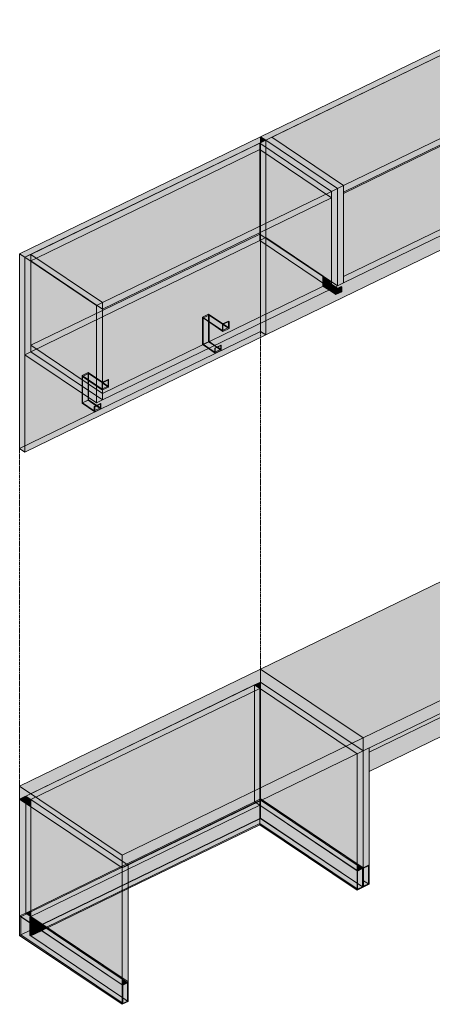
# Model space of a CAD drawing. Header units: centimetres. Extents: x 24402 to 26533, y -691 to 14968.
# Tile 4 of 5: x 25545 to 25649, y 14690 to 14939. Entities that reach past the tile are written whole.
import ezdxf

# ---------------------------------------------------------------- set-up
doc = ezdxf.new("R2010")
doc.units = ezdxf.units.CM
doc.linetypes.add('Dash 1mm', pattern=[0.2, 0.1, -0.1])
doc.layers.add('A-GENM', color=13, linetype='Continuous', lineweight=18)
doc.layers.add('A-GENM-HDLN', color=13, linetype='Dash 1mm', lineweight=18)

# ---------------------------------------------------------------- blocks, each defined once
blk = doc.blocks.new('FURN_St_Szafka - E25-S-03_Szafka 13-V3-E25-S-13')
at = {"layer": 'A-GENM'}
for points in [[(11016.21, 14908.22), (11077.16, 14937.83), (11075.86, 14938.7), (11014.91, 14909.09)], [(11035.87, 14896.77), (11093.77, 14924.9), (11075.63, 14937.09), (11017.73, 14908.96), (11032.82, 14898.82)], [(11093.77, 14924.9), (11095.3, 14925.64), (11077.16, 14937.83), (11075.63, 14937.09), (11091.57, 14926.38)], [(11035.87, 14895.13), (11093.77, 14923.26), (11093.77, 14924.9), (11035.87, 14896.77), (11035.87, 14895.29)], [(11093.77, 14900.28), (11095.3, 14901.02), (11095.3, 14925.64), (11093.77, 14924.9), (11093.77, 14901.02)], [(11093.77, 14901.92), (11093.77, 14923.26), (11075.63, 14914.45), (11075.63, 14914.11), (11091.57, 14903.4)], [(11035.87, 14873.79), (11093.77, 14901.92), (11075.63, 14914.11), (11035.87, 14894.79), (11035.87, 14884.5)], [(11034.35, 14896.03), (11035.87, 14896.77), (11017.73, 14908.96), (11016.21, 14908.22), (11033.24, 14896.77)], [(11035.87, 14872.15), (11093.77, 14900.28), (11093.77, 14901.92), (11035.87, 14873.79), (11035.87, 14872.31)], [(11034.35, 14871.41), (11035.87, 14872.15), (11035.87, 14896.77), (11034.35, 14896.03), (11034.35, 14872.15)], [(11064.4, 14885.21), (11065.92, 14885.95), (11065.79, 14886.03), (11064.27, 14885.29)], [(11064.4, 14883.98), (11064.4, 14885.21), (11064.27, 14885.29), (11064.27, 14884.23), (11062.78, 14885.22), (11062.64, 14885.16), (11064.02, 14884.23)], [(11064.27, 14884.23), (11064.27, 14885.29), (11064.87, 14885.59), (11064.31, 14885.97), (11062.81, 14885.21), (11063.86, 14884.5)], [(11064.4, 14883.98), (11065.92, 14884.72), (11065.92, 14885.95), (11064.4, 14885.21), (11064.4, 14884.23)], [(11033.79, 14869.42), (11033.79, 14870.49), (11034.4, 14870.78), (11033.83, 14871.16), (11032.31, 14870.42), (11032.82, 14870.07)], [(11033.92, 14870.4), (11035.45, 14871.14), (11035.32, 14871.23), (11033.79, 14870.49)], [(11033.92, 14869.17), (11035.45, 14869.91), (11035.45, 14871.14), (11033.92, 14870.4), (11033.92, 14869.42)], [(11033.92, 14869.17), (11033.92, 14870.4), (11033.79, 14870.49), (11033.79, 14869.42), (11032.31, 14870.42), (11032.17, 14870.35), (11033.55, 14869.42)], [(11040.82, 14757.09), (11101.77, 14786.7), (11075.86, 14804.12), (11014.91, 14774.5)], [(11040.82, 14753.81), (11101.77, 14783.42), (11101.77, 14786.7), (11040.82, 14757.09), (11040.82, 14754.13)], [(11100.25, 14753.13), (11100.25, 14782.68), (11075.63, 14770.72), (11075.63, 14769.68), (11098.76, 14754.13)], [(11100.25, 14753.13), (11101.77, 14753.88), (11101.77, 14783.42), (11100.25, 14782.68), (11100.25, 14753.88)], [(11042.35, 14753.51), (11075.63, 14769.68), (11075.63, 14770.72), (11042.35, 14754.55), (11042.35, 14753.81)], [(11042.35, 14748.58), (11075.63, 14764.75), (11075.63, 14769.68), (11042.35, 14753.51), (11042.35, 14750.1)], [(11100.25, 14748.21), (11100.25, 14753.13), (11075.63, 14769.68), (11075.63, 14764.75), (11099.15, 14748.95)], [(11040.82, 14724.26), (11042.35, 14725), (11042.35, 14754.55), (11040.82, 14753.81), (11040.82, 14725.69)], [(11101.62, 14749.04), (11101.62, 14753.64), (11100.4, 14753.04), (11100.4, 14749.86), (11101.03, 14749.44)], [(11042.19, 14720.17), (11042.19, 14724.77), (11040.98, 14724.16), (11040.98, 14720.99), (11041.61, 14720.57)]]:
    blk.add_hatch(color=256, dxfattribs=at).paths.add_polyline_path(points)
h = blk.add_hatch(color=256, dxfattribs=at)
h.paths.add_polyline_path([(11016.21, 14858.98), (11077.16, 14888.59), (11077.16, 14892.21), (11064.33, 14885.95), (11064.87, 14885.59), (11065.79, 14886.03), (11065.92, 14885.95), (11065.92, 14884.72), (11064.4, 14883.98), (11062.64, 14885.16), (11033.86, 14871.14), (11034.4, 14870.78), (11035.32, 14871.23), (11035.45, 14871.14), (11035.45, 14869.91), (11033.92, 14869.17), (11032.17, 14870.35), (11016.21, 14862.6)])
h.paths.add_polyline_path([(11035.87, 14894.79), (11075.63, 14914.11), (11075.63, 14914.45), (11035.87, 14895.13)])
h = blk.add_hatch(color=256, dxfattribs=at)
h.paths.add_polyline_path([(11100.25, 14748.21), (11101.77, 14748.95), (11101.77, 14753.88), (11100.25, 14753.13), (11100.25, 14748.38)])
h.paths.add_polyline_path([(11100.4, 14748.45), (11100.4, 14753.04), (11101.62, 14753.64), (11101.62, 14749.04), (11101.43, 14748.95)])
h = blk.add_hatch(color=256, dxfattribs=at)
h.paths.add_polyline_path([(11040.98, 14719.58), (11042.19, 14720.17), (11040.98, 14720.99), (11040.98, 14720.08)])
h.paths.add_polyline_path([(11100.4, 14748.45), (11101.62, 14749.04), (11100.4, 14749.86), (11100.4, 14748.95)])
h = blk.add_hatch(color=256, dxfattribs=at)
h.paths.add_polyline_path([(11040.82, 14719.34), (11042.35, 14720.08), (11042.35, 14725), (11040.82, 14724.26), (11040.82, 14719.43)])
h.paths.add_polyline_path([(11040.98, 14719.58), (11040.98, 14724.17), (11042.19, 14724.77), (11042.19, 14720.17)])
for p, q in [((11075.86, 14938.7), (11014.91, 14909.09)), ((11077.16, 14937.83), (11075.86, 14938.7)), ((11016.21, 14908.22), (11077.16, 14937.83)), ((11075.63, 14937.09), (11017.73, 14908.96)), ((11077.16, 14937.83), (11075.63, 14937.09)), ((11093.77, 14924.9), (11075.63, 14937.09)), ((11075.63, 14937.09), (11093.77, 14924.9)), ((11095.3, 14925.64), (11077.16, 14937.83)), ((11035.87, 14896.77), (11093.77, 14924.9)), ((11093.77, 14924.9), (11095.3, 14925.64)), ((11093.77, 14923.26), (11093.77, 14924.9)), ((11093.77, 14900.28), (11093.77, 14924.9)), ((11095.3, 14901.02), (11095.3, 14925.64)), ((11093.77, 14923.26), (11035.87, 14895.13)), ((11075.63, 14914.11), (11035.87, 14894.79)), ((11075.63, 14914.45), (11075.63, 14914.11)), ((11093.77, 14901.92), (11075.63, 14914.11)), ((11014.91, 14909.09), (11016.21, 14908.22)), ((11014.91, 14907.59), (11014.91, 14909.09)), ((11017.73, 14908.96), (11016.21, 14908.22)), ((11017.73, 14908.96), (11035.87, 14896.77)), ((11035.87, 14896.77), (11017.73, 14908.96)), ((11014.91, 14907.32), (11014.91, 14907.59)), ((11014.91, 14884.95), (11014.91, 14907.32)), ((11016.21, 14908.22), (11034.35, 14896.03)), ((11016.21, 14908.22), (11016.21, 14906.45)), ((11016.21, 14908.22), (11016.21, 14906.45)), ((11016.21, 14906.45), (11016.21, 14885.58)), ((11016.21, 14906.45), (11016.21, 14885.58)), ((11035.87, 14873.79), (11093.77, 14901.92)), ((11093.77, 14900.28), (11093.77, 14901.92)), ((11095.3, 14901.02), (11093.77, 14900.28)), ((11093.77, 14900.28), (11035.87, 14872.15)), ((11034.35, 14896.03), (11035.87, 14896.77)), ((11034.35, 14871.41), (11034.35, 14896.03)), ((11035.87, 14895.13), (11035.87, 14896.77)), ((11035.87, 14872.15), (11035.87, 14896.77)), ((11077.16, 14888.59), (11077.16, 14892.21)), ((11077.16, 14888.59), (11016.21, 14858.98)), ((11064.27, 14885.29), (11065.79, 14886.03)), ((11065.79, 14886.03), (11065.92, 14885.95)), ((11014.91, 14884.35), (11014.91, 14884.95)), ((11014.91, 14882.71), (11014.91, 14884.35)), ((11016.21, 14885.58), (11016.21, 14883.6)), ((11016.21, 14885.58), (11016.21, 14883.48)), ((11034.35, 14871.41), (11016.21, 14883.6)), ((11062.64, 14885.16), (11064.4, 14883.98)), ((11064.27, 14884.23), (11062.78, 14885.22)), ((11064.4, 14885.21), (11064.27, 14885.29)), ((11064.27, 14885.29), (11064.27, 14884.23)), ((11064.31, 14885.97), (11064.87, 14885.59)), ((11064.4, 14885.21), (11065.92, 14885.95)), ((11064.4, 14883.98), (11064.4, 14885.21)), ((11064.4, 14883.98), (11065.92, 14884.72)), ((11065.92, 14885.95), (11065.92, 14884.72)), ((11014.91, 14861.97), (11014.91, 14882.71)), ((11016.21, 14883.48), (11016.21, 14881.83)), ((11016.21, 14881.83), (11016.21, 14862.6)), ((11030.68, 14873.87), (11030.68, 14873.75)), ((11030.68, 14873.75), (11030.68, 14872.1)), ((11030.81, 14873.66), (11030.81, 14873.78)), ((11030.81, 14872.02), (11030.81, 14873.66)), ((11035.87, 14872.15), (11035.87, 14873.79)), ((11030.68, 14872.1), (11030.68, 14871.35)), ((11030.68, 14871.35), (11032.17, 14870.35)), ((11030.81, 14871.42), (11030.81, 14872.02)), ((11030.81, 14871.42), (11031.33, 14871.67)), ((11032.31, 14870.42), (11030.81, 14871.42)), ((11031.33, 14871.67), (11032.34, 14872.16)), ((11032.34, 14872.76), (11032.34, 14872.64)), ((11032.34, 14872.64), (11032.34, 14872.16)), ((11032.34, 14872.16), (11032.82, 14871.84)), ((11032.82, 14871.84), (11033.83, 14871.16)), ((11033.79, 14870.49), (11035.32, 14871.23)), ((11033.83, 14871.16), (11034.4, 14870.78)), ((11033.92, 14870.4), (11035.45, 14871.14)), ((11035.87, 14872.15), (11034.35, 14871.41)), ((11035.32, 14871.23), (11035.45, 14871.14)), ((11035.45, 14871.14), (11035.45, 14869.91)), ((11032.17, 14870.35), (11033.92, 14869.17)), ((11033.79, 14869.42), (11032.31, 14870.42)), ((11033.92, 14870.4), (11033.79, 14870.49)), ((11033.79, 14870.49), (11033.79, 14869.42)), ((11033.92, 14869.17), (11033.92, 14870.4)), ((11033.92, 14869.17), (11035.45, 14869.91)), ((11014.91, 14859.85), (11014.91, 14861.97)), ((11016.21, 14862.6), (11016.21, 14858.98)), ((11016.21, 14858.98), (11014.91, 14859.85)), ((11075.86, 14804.12), (11014.91, 14774.5)), ((11101.77, 14786.7), (11075.86, 14804.12)), ((11040.82, 14757.09), (11101.77, 14786.7)), ((11101.77, 14783.42), (11101.77, 14786.7)), ((11101.77, 14783.42), (11040.82, 14753.81)), ((11100.25, 14782.68), (11101.77, 14783.42)), ((11100.25, 14753.13), (11100.25, 14782.68)), ((11101.77, 14753.88), (11101.77, 14783.42)), ((11014.91, 14774.5), (11040.82, 14757.09)), ((11014.91, 14771.22), (11014.91, 14774.5)), ((11040.82, 14753.81), (11014.91, 14771.22)), ((11014.91, 14771.22), (11040.82, 14753.81)), ((11014.91, 14771.22), (11014.91, 14741.68)), ((11075.63, 14769.68), (11042.35, 14753.51)), ((11042.35, 14753.51), (11075.63, 14769.68)), ((11075.63, 14769.68), (11075.63, 14770.72)), ((11100.25, 14753.13), (11075.63, 14769.68)), ((11075.63, 14769.68), (11100.25, 14753.13)), ((11075.63, 14764.75), (11075.63, 14769.68)), ((11075.63, 14764.75), (11042.35, 14748.58)), ((11100.25, 14748.21), (11075.63, 14764.75)), ((11040.82, 14753.81), (11040.82, 14757.09)), ((11040.82, 14753.81), (11042.35, 14754.55)), ((11042.35, 14725), (11042.35, 14754.55)), ((11040.82, 14724.26), (11040.82, 14753.81)), ((11101.77, 14753.88), (11100.25, 14753.13)), ((11100.25, 14753.13), (11101.77, 14753.88)), ((11100.25, 14753.13), (11100.25, 14748.21)), ((11101.62, 14753.64), (11100.4, 14753.04)), ((11100.4, 14748.45), (11100.4, 14753.04)), ((11101.62, 14753.64), (11101.62, 14749.04)), ((11101.77, 14748.95), (11101.77, 14753.88)), ((11101.62, 14749.04), (11100.4, 14749.86)), ((11101.77, 14748.95), (11100.25, 14748.21)), ((11100.4, 14748.45), (11101.62, 14749.04)), ((11015.31, 14741.41), (11014.91, 14741.68)), ((11014.91, 14741.68), (11015.31, 14741.41)), ((11014.91, 14741.68), (11014.91, 14741.34)), ((11014.91, 14741.34), (11014.91, 14741.22)), ((11014.91, 14741.22), (11014.91, 14739.93)), ((11014.91, 14739.91), (11014.91, 14736.75)), ((11040.82, 14724.26), (11015.31, 14741.41)), ((11015.31, 14741.41), (11040.82, 14724.26)), ((11014.91, 14736.75), (11039.45, 14720.26)), ((11042.35, 14725), (11040.82, 14724.26)), ((11042.35, 14725), (11040.82, 14724.26)), ((11040.82, 14724.26), (11040.82, 14719.34)), ((11040.98, 14724.17), (11042.19, 14724.77)), ((11042.19, 14724.77), (11042.19, 14720.17)), ((11042.35, 14720.08), (11042.35, 14725)), ((11040.98, 14719.58), (11040.98, 14724.17)), ((11039.45, 14720.26), (11040.82, 14719.34)), ((11040.82, 14719.34), (11042.35, 14720.08)), ((11040.98, 14720.99), (11042.19, 14720.17)), ((11042.19, 14720.17), (11040.98, 14719.58))]:
    blk.add_line(p, q, dxfattribs=at)
at = {"layer": 'A-GENM-HDLN'}
for p, q in [((11075.86, 14887.96), (11075.86, 14804.12)), ((11014.91, 14859.85), (11014.91, 14858.35)), ((11014.91, 14858.35), (11014.91, 14774.5))]:
    blk.add_line(p, q, dxfattribs=at)
blk = doc.blocks.new('FURN_St_Szafka - E25-S-03_Szafka 13-V5-E25-S-13')
at = {"layer": 'A-GENM', "transparency": 33554466}
for color, points in [(254, [(10955.26, 14878.61), (11014.91, 14907.59), (11014.91, 14909.09), (10953.96, 14879.48), (10954.16, 14879.35)]), (254, [(11014.91, 14907.59), (11016.21, 14908.22), (11014.91, 14909.09), (11014.91, 14908.22)]), (254, [(11016.21, 14858.98), (11016.21, 14908.22), (11014.91, 14907.59), (11014.91, 14859.85)]), (254, [(11032.82, 14895.29), (11034.35, 14896.03), (11016.21, 14908.22), (11016.21, 14906.45), (11032.37, 14895.59)]), (254, [(11032.82, 14871.84), (11032.82, 14895.29), (11016.21, 14906.45), (11016.21, 14881.83), (11030.68, 14872.1), (11030.68, 14873.87), (11032.34, 14872.76), (11032.36, 14872.15), (11032.42, 14872.11)]), (254, [(11033.83, 14871.16), (11034.35, 14871.41), (11034.35, 14896.03), (11032.82, 14895.29), (11032.82, 14871.84), (11033.79, 14871.19)]), (254, [(11016.21, 14864.24), (11030.75, 14871.3), (11030.68, 14871.35), (11030.68, 14872.1), (11016.21, 14881.83), (11016.21, 14865.52)]), (254, [(10955.26, 14829.37), (10955.26, 14878.61), (10953.96, 14879.48), (10953.96, 14830.24)]), (254, [(11032.34, 14872.64), (11032.34, 14872.76), (11030.68, 14873.87), (11030.68, 14873.75), (11030.81, 14873.66)]), (254, [(11032.82, 14870.67), (11032.82, 14871.84), (11032.34, 14872.16), (11032.34, 14872.64), (11030.68, 14873.75), (11030.68, 14872.1), (11031.72, 14871.41)]), (254, [(11016.21, 14862.6), (11032.17, 14870.35), (11030.75, 14871.3), (11016.21, 14864.24)]), (254, [(11030.75, 14871.3), (11031.4, 14871.62), (11030.68, 14872.1), (11030.68, 14871.35)]), (254, [(11032.17, 14870.35), (11032.82, 14870.67), (11031.4, 14871.62), (11030.75, 14871.3), (11031.69, 14870.67)]), (254, [(11032.82, 14870.67), (11033.83, 14871.16), (11032.82, 14871.84), (11032.82, 14871.41)]), (254, [(10956.8, 14742.99), (11014.91, 14771.22), (11014.91, 14774.5), (10953.96, 14744.89), (10956.78, 14743)]), (254, [(11037.99, 14755.71), (11040.82, 14757.09), (11014.91, 14774.5), (11014.91, 14771.22), (11035.94, 14757.09)]), (254, [(10956.78, 14741.48), (11013.39, 14768.98), (11013.39, 14770.48), (10955.49, 14742.35), (10956.59, 14741.61)]), (254, [(11014.91, 14769.46), (11014.91, 14771.22), (11013.39, 14770.48), (11014.69, 14769.61)]), (254, [(11013.39, 14740.94), (11014.69, 14741.57), (11014.69, 14769.61), (11013.39, 14770.48), (11013.39, 14741.35)]), (254, [(11014.69, 14741.57), (11014.91, 14741.68), (11014.91, 14769.46), (11014.69, 14769.61), (11014.69, 14741.68)]), (254, [(11039.3, 14753.07), (11040.82, 14753.81), (11014.91, 14771.22), (11014.91, 14769.46), (11038.2, 14753.81)]), (254, [(11039.3, 14725.29), (11039.3, 14753.07), (11014.91, 14769.46), (11014.91, 14741.68), (11036.76, 14726.99)]), (254, [(11040.82, 14753.81), (11040.82, 14757.09), (11037.99, 14755.71), (11040.34, 14754.13)]), (254, [(11040.82, 14724.26), (11040.82, 14753.81), (11039.3, 14753.07), (11039.3, 14725.29), (11040.67, 14724.37)]), (254, [(10953.96, 14741.61), (10956.78, 14743), (10953.96, 14744.89), (10953.96, 14741.68)]), (254, [(10955.49, 14740.59), (10955.49, 14742.35), (10953.96, 14741.61), (10954.35, 14741.35)]), (254, [(10956.78, 14739.72), (10956.78, 14741.48), (10955.49, 14742.35), (10955.49, 14740.59), (10956.5, 14739.9)]), (8, [(11015.02, 14741.27), (11015.31, 14741.41), (11014.91, 14741.68), (11014.91, 14741.34)]), (254, [(10955.49, 14712.81), (10956.78, 14713.44), (10956.78, 14739.72), (10955.49, 14740.59), (10955.49, 14724.2)]), (254, [(10979.48, 14724.46), (10981, 14725.2), (10956.78, 14741.48), (10956.78, 14739.72), (10978.77, 14724.94)]), (8, [(10981.4, 14724.94), (11013.79, 14740.67), (11013.66, 14740.76), (10981.27, 14725.02)]), (8, [(10981.4, 14723.89), (11014.69, 14740.07), (11013.79, 14740.67), (10981.4, 14724.94), (10981.4, 14724.2)]), (8, [(11014.84, 14741.19), (11014.89, 14741.21), (11014.87, 14741.34)]), (8, [(11014.89, 14741.21), (11014.91, 14741.22), (11014.89, 14741.35)]), (8, [(11014.91, 14741.22), (11015.02, 14741.27), (11014.91, 14741.34)]), (8, [(11039.3, 14723.52), (11039.3, 14724.95), (11015.02, 14741.27), (11014.91, 14741.22), (11014.91, 14739.91), (11038.3, 14724.2)]), (8, [(11040.67, 14719.44), (11040.67, 14724.03), (11040.53, 14724.12), (11039.3, 14723.52), (11014.91, 14739.91), (11014.91, 14736.75), (11040.09, 14719.83)]), (8, [(11039.3, 14724.95), (11039.3, 14725.29), (11015.31, 14741.41), (11015.02, 14741.27), (11036.76, 14726.65)]), (8, [(11039.45, 14720.25), (11039.45, 14720.26), (11014.91, 14736.76), (11014.91, 14736.74), (11039.35, 14720.32)]), (8, [(10981.4, 14718.97), (11014.69, 14735.14), (11014.69, 14735.46), (10981.4, 14719.29)]), (8, [(11039.3, 14718.6), (11039.3, 14718.94), (11014.69, 14735.46), (11014.71, 14735.13), (11039.05, 14718.77)]), (8, [(10979.75, 14724.28), (10979.87, 14724.34), (10979.87, 14724.65), (10979.48, 14724.46)]), (8, [(10979.87, 14724.2), (10979.87, 14724.34), (10979.75, 14724.28)]), (8, [(11040.53, 14724.12), (11040.82, 14724.26), (11039.3, 14725.29), (11039.3, 14724.95), (11040.42, 14724.2)]), (8, [(11039.3, 14723.52), (11040.53, 14724.12), (11039.3, 14724.95), (11039.3, 14724.2)]), (8, [(11040.82, 14719.34), (11040.82, 14719.5), (11040.82, 14724.26), (11040.56, 14724.1), (11040.67, 14724.03), (11040.69, 14719.43)]), (8, [(10960.76, 14709.26), (10981.4, 14719.29), (10981.4, 14720.49), (10959.73, 14709.96), (10960.69, 14709.31)]), (8, [(10961.04, 14709.08), (10981.4, 14718.97), (10981.4, 14719.29), (10960.76, 14709.26)]), (8, [(11039.3, 14718.6), (11040.82, 14719.34), (11040.67, 14719.43), (11039.45, 14718.84), (11039.3, 14718.94), (11039.3, 14718.77)]), (8, [(11040.67, 14719.43), (11040.67, 14719.44), (11040.45, 14719.58)]), (254, [(10981.4, 14695.39), (10981.4, 14718.97), (10979.87, 14718.23), (10979.87, 14696.42), (10981.24, 14695.5)]), (8, [(10979.87, 14689.73), (10979.87, 14690.07), (10954.25, 14707.29), (10954.25, 14711.88), (10953.96, 14712.07), (10953.96, 14707.14), (10979.73, 14689.82)]), (8, [(10955.76, 14712.62), (10956.78, 14713.12), (10956.78, 14713.44), (10955.49, 14712.81)]), (8, [(10956.78, 14711.94), (10956.78, 14713.12), (10955.76, 14712.62), (10956.59, 14712.07)]), (8, [(10956.78, 14710.17), (10956.78, 14711.6), (10956.5, 14711.79), (10956.5, 14710.36)]), (8, [(10959.43, 14709.81), (10959.73, 14709.96), (10956.78, 14711.94), (10956.78, 14711.6)]), (8, [(10956.5, 14708.39), (10956.78, 14708.53), (10956.78, 14710.17), (10956.5, 14710.36)]), (8, [(10958.2, 14709.22), (10959.43, 14709.81), (10956.78, 14711.6), (10956.78, 14710.17)]), (8, [(10956.78, 14708.53), (10958.2, 14709.22), (10956.78, 14710.17)]), (8, [(10959.24, 14708.52), (10960.47, 14709.12), (10959.43, 14709.81), (10958.2, 14709.22), (10959.19, 14708.55)]), (8, [(10960.47, 14709.12), (10960.76, 14709.26), (10959.73, 14709.96), (10959.43, 14709.81), (10960.4, 14709.16)]), (8, [(10956.5, 14707.19), (10956.78, 14707.33), (10956.78, 14708.53), (10956.5, 14708.39), (10956.5, 14707.29)]), (8, [(10980.03, 14691.38), (10980.03, 14694.56), (10981.24, 14695.15), (10981.1, 14695.25), (10979.87, 14694.65), (10959.51, 14708.34), (10956.78, 14707.01), (10956.78, 14707.33), (10956.5, 14707.19), (10979.93, 14691.44)]), (8, [(10956.78, 14707.33), (10959.24, 14708.52), (10958.2, 14709.22), (10956.78, 14708.53), (10956.78, 14707.33)]), (8, [(10956.78, 14707.01), (10959.51, 14708.34), (10959.24, 14708.52), (10956.78, 14707.33), (10956.78, 14707.18)]), (8, [(10959.51, 14708.34), (10960.74, 14708.94), (10960.47, 14709.12), (10959.24, 14708.52)]), (8, [(10979.87, 14694.65), (10979.87, 14696.08), (10960.74, 14708.94), (10959.51, 14708.34), (10979.13, 14695.15)]), (8, [(10960.74, 14708.94), (10961.04, 14709.08), (10960.76, 14709.26), (10960.47, 14709.12)]), (8, [(10979.87, 14694.65), (10981.1, 14695.25), (10979.87, 14696.08), (10979.87, 14695.15)]), (8, [(10979.87, 14689.73), (10981.4, 14690.47), (10981.4, 14695.39), (10981.1, 14695.25), (10981.24, 14695.15), (10981.24, 14690.56), (10980.03, 14689.97), (10979.87, 14690.07), (10979.87, 14689.89)]), (8, [(10981.24, 14690.56), (10981.24, 14695.15), (10980.03, 14694.55), (10980.03, 14691.38), (10980.66, 14690.95)])]:
    blk.add_hatch(color=color, dxfattribs=at).paths.add_polyline_path(points)
h = blk.add_hatch(color=254, dxfattribs=at)
h.paths.add_polyline_path([(10974.92, 14842.54), (11001.69, 14855.54), (11000.21, 14856.54), (11000.21, 14863.52), (11001.73, 14864.26), (11005.39, 14861.82), (11006.79, 14862.5), (11006.92, 14862.42), (11006.92, 14860.61), (11005.39, 14859.87), (11001.86, 14862.24), (11001.86, 14857.36), (11003.36, 14856.35), (11014.91, 14861.97), (11014.91, 14882.71), (11014.69, 14882.86), (11014.69, 14884.5), (10974.92, 14865.18), (10974.92, 14847.02), (10976.31, 14847.7), (10976.44, 14847.61), (10976.44, 14845.8), (10974.92, 14845.06), (10974.92, 14844.18)])
h.paths.add_polyline_path([(10973.4, 14841.8), (10974.92, 14842.54), (10971.39, 14844.91), (10971.39, 14843.15), (10973.37, 14841.81)])
h.paths.add_polyline_path([(10974.92, 14865.52), (11014.69, 14884.84), (11014.69, 14907.48), (10956.78, 14879.35), (10974.92, 14867.16), (10974.92, 14866.42)])
h.paths.add_polyline_path([(10969.74, 14844.26), (10969.74, 14846.02), (10956.78, 14854.73), (10956.78, 14856.37), (10974.92, 14865.18), (10974.92, 14865.52), (10956.78, 14877.71), (10956.78, 14879.35), (10955.26, 14878.61), (10955.26, 14853.99), (10968.16, 14845.31)])
h.paths.add_polyline_path([(11014.91, 14884.35), (11014.91, 14884.95), (11014.69, 14884.84), (11014.69, 14884.5)])
h.paths.add_polyline_path([(11014.91, 14907.32), (11014.91, 14907.59), (11014.69, 14907.48)])
h = blk.add_hatch(color=254, dxfattribs=at)
h.paths.add_polyline_path([(10974.92, 14842.54), (10974.92, 14845.06), (10971.39, 14847.44), (10971.39, 14844.91), (10974.37, 14842.91)])
h.paths.add_polyline_path([(10969.74, 14846.02), (10969.74, 14848.71), (10971.26, 14849.45), (10974.92, 14847.02), (10974.92, 14865.18), (10956.78, 14856.37), (10956.78, 14854.73), (10965.74, 14848.71)])
h.paths.add_polyline_path([(10974.92, 14865.52), (10974.92, 14867.16), (10956.78, 14879.35), (10956.78, 14877.71), (10973.58, 14866.42)])
h.paths.add_polyline_path([(11014.91, 14882.71), (11014.91, 14884.35), (11014.69, 14884.5), (11014.69, 14882.86)])
h.paths.add_polyline_path([(11014.69, 14884.84), (11014.91, 14884.95), (11014.91, 14907.32), (11014.69, 14907.48), (11014.69, 14886.48)])
h = blk.add_hatch(color=254, dxfattribs=at)
h.paths.add_polyline_path([(10955.26, 14829.37), (11016.21, 14858.98), (11014.91, 14859.85), (11014.91, 14861.97), (11003.39, 14856.34), (11003.92, 14855.97), (11004.84, 14856.42), (11004.97, 14856.34), (11004.97, 14855.1), (11003.45, 14854.36), (11001.69, 14855.54), (10973.37, 14841.81), (10971.39, 14843.15), (10971.41, 14842.54), (10973.45, 14841.17), (10974.37, 14841.62), (10974.5, 14841.53), (10974.5, 14840.3), (10972.97, 14839.56), (10969.74, 14841.74), (10969.74, 14844.26), (10955.26, 14853.99), (10955.26, 14841.8)])
h.paths.add_polyline_path([(10974.92, 14865.18), (11014.69, 14884.5), (11014.69, 14884.84), (10974.92, 14865.52)])
h = blk.add_hatch(color=254, dxfattribs=at)
h.paths.add_polyline_path([(10971.39, 14843.15), (10971.39, 14844.91), (10969.74, 14846.02), (10969.74, 14844.26), (10969.86, 14844.17)])
h.paths.add_polyline_path([(10974.92, 14845.07), (10976.44, 14845.8), (10976.44, 14847.61), (10976.31, 14847.7), (10974.92, 14846.99), (10976.31, 14846.06), (10974.92, 14845.38), (10974.92, 14845.31)])
h.paths.add_polyline_path([(11001.69, 14855.54), (11003.33, 14856.37), (11001.86, 14857.36), (11001.86, 14862.24), (11005.39, 14859.87), (11006.92, 14860.61), (11006.92, 14862.42), (11006.79, 14862.5), (11005.37, 14861.81), (11001.73, 14864.26), (11000.21, 14863.52), (11000.21, 14856.54), (11000.47, 14856.37)])
h.paths.add_polyline_path([(11005.26, 14860.12), (11005.26, 14861.76), (11005.39, 14861.8), (11006.79, 14860.86), (11005.39, 14860.18)])
h.paths.add_polyline_path([(11001.86, 14862.24), (11000.34, 14863.27), (11001.86, 14864.01), (11001.86, 14862.29)])
h = blk.add_hatch(color=254, dxfattribs=at)
h.paths.add_polyline_path([(10974.92, 14845.38), (10976.31, 14846.06), (10974.92, 14846.99), (10974.92, 14846.87)])
h.paths.add_polyline_path([(11005.26, 14860.12), (11006.79, 14860.86), (11005.37, 14861.81), (11005.26, 14861.76), (11005.26, 14861.61)])
h.paths.add_polyline_path([(11001.86, 14862.24), (11001.86, 14864.01), (11000.34, 14863.27)])
h = blk.add_hatch(color=254, dxfattribs=at)
h.paths.add_polyline_path([(10972.97, 14839.56), (10974.5, 14840.3), (10974.5, 14841.53), (10974.37, 14841.62), (10973.45, 14841.17), (10971.39, 14842.55), (10971.39, 14843.15), (10969.74, 14844.26), (10969.74, 14841.74), (10972.84, 14839.65)])
h.paths.add_polyline_path([(10972.84, 14839.81), (10972.84, 14840.88), (10973.45, 14841.17), (10974.37, 14840.55), (10972.97, 14839.87)])
h.paths.add_polyline_path([(11003.45, 14854.36), (11004.97, 14855.1), (11004.97, 14856.34), (11004.84, 14856.42), (11003.92, 14855.97), (11003.36, 14856.35), (11001.69, 14855.54), (11003.32, 14854.45)])
h.paths.add_polyline_path([(11003.32, 14854.62), (11003.32, 14855.68), (11003.92, 14855.97), (11004.84, 14855.36), (11003.45, 14854.68)])
h = blk.add_hatch(color=254, dxfattribs=at)
h.paths.add_polyline_path([(10972.84, 14839.81), (10974.37, 14840.55), (10973.45, 14841.17), (10972.84, 14840.88), (10972.84, 14840.73)])
h.paths.add_polyline_path([(11003.32, 14854.62), (11004.84, 14855.36), (11003.92, 14855.97), (11003.32, 14855.68), (11003.32, 14855.53)])
h = blk.add_hatch(color=254, dxfattribs=at)
h.paths.add_polyline_path([(10971.39, 14844.91), (10971.39, 14847.44), (10974.92, 14845.07), (10974.92, 14845.38), (10974.79, 14845.31), (10974.79, 14846.96), (10974.89, 14847.01), (10971.26, 14849.45), (10969.74, 14848.71), (10969.74, 14846.02), (10971.16, 14845.06)])
h.paths.add_polyline_path([(10971.39, 14847.44), (10969.86, 14848.46), (10971.39, 14849.2), (10971.39, 14847.49)])
h = blk.add_hatch(color=254, dxfattribs=at)
h.paths.add_polyline_path([(10974.79, 14845.31), (10974.92, 14845.38), (10974.89, 14847.01), (10974.79, 14846.96), (10974.79, 14846.81)])
h.paths.add_polyline_path([(10971.39, 14847.44), (10971.39, 14849.2), (10969.86, 14848.46)])
h = blk.add_hatch(color=254, dxfattribs=at)
h.paths.add_polyline_path([(10956.78, 14713.44), (10979.48, 14724.46), (10956.78, 14739.72), (10956.78, 14724.2)])
h.paths.add_polyline_path([(10981, 14725.2), (11013.39, 14740.94), (11013.39, 14768.98), (10956.78, 14741.48), (10979.87, 14725.96)])
h = blk.add_hatch(color=8, dxfattribs=at)
h.paths.add_polyline_path([(10956.78, 14713.12), (10979.75, 14724.28), (10979.48, 14724.46), (10956.78, 14713.44)])
h.paths.add_polyline_path([(11014.69, 14741.25), (11014.87, 14741.35), (11014.89, 14741.67), (11014.69, 14741.56), (11014.69, 14741.35)])
h = blk.add_hatch(color=254, dxfattribs=at)
h.paths.add_polyline_path([(10979.87, 14696.42), (10979.87, 14718.23), (10961.04, 14709.08), (10964.39, 14706.82)])
h.paths.add_polyline_path([(10953.96, 14712.07), (10955.49, 14712.81), (10955.49, 14740.59), (10953.96, 14741.61), (10953.96, 14724.2)])
h = blk.add_hatch(color=8, dxfattribs=at)
h.paths.add_polyline_path([(10956.5, 14710.36), (10956.5, 14711.79), (10956.78, 14711.6), (10956.78, 14711.94), (10954.55, 14712.04), (10954.25, 14711.88), (10955.29, 14711.17)])
h.paths.add_polyline_path([(11014.89, 14739.93), (11014.89, 14741.21), (11014.84, 14741.19), (11014.69, 14740.07)])
h = blk.add_hatch(color=8, dxfattribs=at)
h.paths.add_polyline_path([(10954.25, 14707.29), (10956.5, 14708.39), (10956.5, 14710.36), (10954.25, 14711.88), (10954.25, 14710.64)])
h.paths.add_polyline_path([(10981.4, 14720.49), (11014.89, 14736.76), (11014.89, 14739.93), (11014.69, 14740.07), (10981.4, 14723.89), (10981.4, 14723.17)])
h = blk.add_hatch(color=8, dxfattribs=at)
h.paths.add_polyline_path([(10959.73, 14709.96), (10981.4, 14720.49), (10981.4, 14723.89), (10956.78, 14711.94), (10957.01, 14711.79)])
h.paths.add_polyline_path([(10956.78, 14711.94), (10955.76, 14712.62), (10954.55, 14712.04), (10956.5, 14711.95)])
h.paths.add_polyline_path([(11014.69, 14740.07), (11014.84, 14741.19), (11014.69, 14741.11)])
h = blk.add_hatch(color=8, dxfattribs=at)
h.paths.add_polyline_path([(10956.78, 14711.94), (10981.4, 14723.89), (10981.4, 14724.94), (10979.87, 14724.2), (10979.75, 14724.28), (10956.78, 14713.12), (10956.78, 14712.07)])
h.paths.add_polyline_path([(11014.69, 14740.07), (11014.69, 14741.11), (11013.79, 14740.67)])
h.paths.add_polyline_path([(11014.69, 14741.11), (11014.84, 14741.19), (11014.87, 14741.34), (11014.69, 14741.25)])
h = blk.add_hatch(color=8, dxfattribs=at)
h.paths.add_polyline_path([(10979.87, 14724.34), (10981.27, 14725.02), (10981, 14725.2), (10979.87, 14724.65)])
h.paths.add_polyline_path([(11013.66, 14740.76), (11014.69, 14741.25), (11014.69, 14741.57), (11013.39, 14740.94), (11013.42, 14740.92)])
h = blk.add_hatch(color=8, dxfattribs=at)
h.paths.add_polyline_path([(10979.87, 14724.2), (10981.4, 14724.94), (10981.27, 14725.02), (10979.87, 14724.34)])
h.paths.add_polyline_path([(11013.79, 14740.67), (11014.69, 14741.11), (11014.69, 14741.25), (11013.66, 14740.76)])
h = blk.add_hatch(color=8, dxfattribs=at)
h.paths.add_polyline_path([(10981.27, 14725.02), (11013.66, 14740.76), (11013.39, 14740.94), (10981, 14725.2)])
h.paths.add_polyline_path([(11014.91, 14741.34), (11014.89, 14741.52), (11014.89, 14741.35)])
h = blk.add_hatch(color=8, dxfattribs=at)
h.paths.add_polyline_path([(10980.03, 14689.97), (10980.03, 14691.38), (10956.5, 14707.19), (10956.5, 14708.39), (10954.25, 14707.29), (10979.88, 14690.06)])
h.paths.add_polyline_path([(11039.45, 14718.84), (11039.45, 14720.25), (11014.89, 14736.76), (10981.4, 14720.49), (10981.4, 14719.29), (11014.71, 14735.47), (11039.31, 14718.93)])
h = blk.add_hatch(color=8, dxfattribs=at)
h.paths.add_polyline_path([(10980.03, 14689.97), (10981.24, 14690.56), (10980.03, 14691.38), (10980.03, 14690.47)])
h.paths.add_polyline_path([(11039.45, 14718.84), (11040.67, 14719.43), (11039.45, 14720.25), (11039.45, 14719.34)])
h = blk.add_hatch(color=8, dxfattribs=at)
h.paths.add_polyline_path([(10981.1, 14695.25), (10981.4, 14695.39), (10979.87, 14696.42), (10979.87, 14696.08), (10980.89, 14695.39)])
h.paths.add_polyline_path([(10954.55, 14712.04), (10955.76, 14712.62), (10955.49, 14712.81), (10953.96, 14712.07), (10954.25, 14712.05)])
h = blk.add_hatch(color=8, dxfattribs=at)
h.paths.add_polyline_path([(10979.87, 14696.08), (10979.87, 14696.42), (10961.04, 14709.08), (10960.74, 14708.94), (10963.84, 14706.85)])
h.paths.add_polyline_path([(10954.25, 14711.88), (10954.25, 14711.89), (10954.55, 14712.04), (10953.96, 14712.07), (10954.16, 14711.94)])
at = {"layer": 'A-GENM', "color": 9}
for p, q in [((11014.91, 14909.09), (10953.96, 14879.48)), ((11016.21, 14908.22), (11014.91, 14909.09)), ((11014.91, 14907.59), (11014.91, 14909.09)), ((10955.26, 14878.61), (11016.21, 14908.22)), ((11014.69, 14907.48), (10956.78, 14879.35)), ((11016.21, 14908.22), (11014.69, 14907.48)), ((11032.82, 14895.29), (11014.69, 14907.48)), ((11014.69, 14907.48), (11014.69, 14905.84)), ((11014.69, 14907.48), (11032.82, 14895.29)), ((11014.69, 14907.48), (11014.69, 14884.84)), ((11034.35, 14896.03), (11016.21, 14908.22)), ((11016.21, 14906.45), (11016.21, 14908.22)), ((11016.21, 14906.45), (11016.21, 14908.22)), ((10958.2, 14878.39), (11014.69, 14905.84)), ((11014.69, 14905.84), (11032.82, 14893.65)), ((11032.82, 14895.29), (11034.35, 14896.03)), ((11034.35, 14871.41), (11034.35, 14896.03)), ((10974.92, 14867.16), (11032.82, 14895.29)), ((11032.82, 14893.65), (10974.92, 14865.52)), ((11032.82, 14893.65), (11032.82, 14895.29)), ((11032.82, 14870.67), (11032.82, 14895.29)), ((11014.69, 14884.5), (10974.92, 14865.18)), ((11014.69, 14884.84), (11014.69, 14884.5)), ((11032.82, 14872.31), (11014.69, 14884.5)), ((11014.69, 14884.5), (11014.69, 14882.86)), ((11014.69, 14884.5), (11014.69, 14882.86)), ((11016.1, 14883.55), (11016.21, 14883.6)), ((11016.21, 14883.6), (11016.21, 14885.58)), ((11016.21, 14883.48), (11016.21, 14885.58)), ((11016.21, 14883.6), (11034.35, 14871.41)), ((10974.92, 14863.54), (11014.69, 14882.86)), ((11014.69, 14882.86), (11032.82, 14870.67)), ((11032.82, 14870.67), (11014.69, 14882.86)), ((11016.21, 14862.6), (11016.21, 14881.83)), ((10953.96, 14879.48), (10955.26, 14878.61)), ((10953.96, 14830.24), (10953.96, 14879.48)), ((10956.78, 14879.35), (10955.26, 14878.61)), ((10955.26, 14878.61), (10973.4, 14866.42)), ((10955.26, 14878.61), (10955.26, 14853.99)), ((10955.26, 14878.61), (10955.26, 14829.37)), ((10956.78, 14879.35), (10974.92, 14867.16)), ((10956.78, 14877.71), (10956.78, 14879.35)), ((10974.92, 14867.16), (10956.78, 14879.35)), ((10956.78, 14854.73), (10956.78, 14879.35)), ((10974.92, 14865.52), (10956.78, 14877.71)), ((10974.92, 14844.18), (11032.82, 14872.31)), ((11032.82, 14870.67), (11032.82, 14872.31)), ((11034.35, 14871.41), (11032.82, 14870.67)), ((11032.82, 14870.67), (10974.92, 14842.54)), ((10973.4, 14866.42), (10974.92, 14867.16)), ((10973.4, 14841.8), (10973.4, 14866.42)), ((10974.92, 14865.52), (10974.92, 14867.16)), ((10974.92, 14842.54), (10974.92, 14867.16)), ((10974.92, 14865.18), (10956.78, 14856.37)), ((11001.73, 14864.26), (11000.21, 14863.52)), ((11000.34, 14863.27), (11001.86, 14864.01)), ((11001.73, 14864.26), (11005.37, 14861.81)), ((11001.73, 14863.94), (11001.73, 14864.26)), ((11001.73, 14862.33), (11001.73, 14863.94)), ((11005.26, 14861.72), (11001.86, 14864.01)), ((11001.86, 14864.01), (11001.86, 14862.24)), ((11000.21, 14863.52), (11000.21, 14856.54)), ((11005.26, 14860.12), (11000.21, 14863.52)), ((11000.34, 14856.62), (11000.34, 14863.27)), ((11000.34, 14863.27), (11005.39, 14859.87)), ((11001.73, 14857.3), (11001.73, 14862.33)), ((11001.86, 14862.24), (11001.86, 14857.36)), ((11005.26, 14861.76), (11006.79, 14862.5)), ((11005.39, 14861.67), (11005.26, 14861.76)), ((11005.26, 14861.76), (11005.26, 14860.12)), ((11005.39, 14861.64), (11005.26, 14861.72)), ((11005.37, 14861.81), (11006.79, 14860.86)), ((11005.39, 14861.67), (11006.92, 14862.42)), ((11005.39, 14859.87), (11005.39, 14861.67)), ((11006.64, 14860.79), (11005.39, 14861.63)), ((11006.79, 14860.86), (11006.79, 14862.5)), ((11006.79, 14862.5), (11006.92, 14862.42)), ((11006.92, 14862.42), (11006.92, 14860.61)), ((11014.91, 14859.85), (11014.91, 14861.97)), ((11016.21, 14858.98), (11016.21, 14862.6)), ((10953.96, 14830.24), (11014.91, 14859.85)), ((11016.21, 14858.98), (10955.26, 14829.37)), ((11005.26, 14860.12), (11006.79, 14860.86)), ((11005.39, 14859.87), (11006.92, 14860.61)), ((11006.92, 14860.61), (11006.64, 14860.79)), ((11014.91, 14859.85), (11016.21, 14858.98)), ((10956.78, 14856.37), (10974.92, 14844.18)), ((10956.78, 14854.73), (10956.78, 14856.37)), ((11000.21, 14856.54), (11000.35, 14856.61)), ((11000.21, 14856.54), (11001.69, 14855.54)), ((11000.34, 14856.62), (11001.86, 14857.36)), ((11001.83, 14855.61), (11000.34, 14856.62)), ((11000.35, 14856.61), (11001.73, 14857.28)), ((11003.22, 14856.28), (11001.73, 14857.28)), ((11001.86, 14857.36), (11003.36, 14856.35)), ((11003.78, 14855.91), (11003.22, 14856.28)), ((11003.32, 14855.68), (11004.84, 14856.42)), ((11003.36, 14856.35), (11003.92, 14855.97)), ((11003.45, 14855.6), (11004.97, 14856.34)), ((11004.84, 14855.36), (11004.84, 14856.42)), ((11004.84, 14856.42), (11004.97, 14856.34)), ((11004.97, 14856.34), (11004.97, 14855.1)), ((10955.26, 14853.99), (10956.78, 14854.73)), ((10973.4, 14841.8), (10955.26, 14853.99)), ((10974.92, 14842.54), (10956.78, 14854.73)), ((10956.78, 14854.73), (10974.92, 14842.54)), ((11001.69, 14855.54), (11003.45, 14854.36)), ((11003.32, 14854.62), (11001.83, 14855.61)), ((11003.45, 14855.6), (11003.32, 14855.68)), ((11003.32, 14855.68), (11003.32, 14854.62)), ((11003.32, 14854.62), (11004.84, 14855.36)), ((11003.45, 14854.36), (11003.45, 14855.6)), ((11003.45, 14854.36), (11004.97, 14855.1)), ((11004.7, 14855.29), (11003.78, 14855.91)), ((11003.92, 14855.97), (11004.84, 14855.36)), ((11004.97, 14855.1), (11004.7, 14855.29)), ((10969.86, 14848.46), (10971.39, 14849.2)), ((10971.26, 14849.14), (10971.26, 14849.45)), ((10971.26, 14847.52), (10971.26, 14849.14)), ((10974.79, 14846.92), (10971.39, 14849.2)), ((10971.39, 14849.2), (10971.39, 14847.44)), ((10971.26, 14845), (10971.26, 14847.52)), ((10974.91, 14846.83), (10974.79, 14846.92)), ((10974.92, 14847.02), (10976.31, 14847.7)), ((10974.92, 14846.87), (10976.44, 14847.61)), ((10974.92, 14846.99), (10976.31, 14846.06)), ((10976.17, 14845.99), (10974.92, 14846.83)), ((10976.31, 14846.06), (10976.31, 14847.7)), ((10976.31, 14847.7), (10976.44, 14847.61)), ((10976.44, 14847.61), (10976.44, 14845.8)), ((10969.74, 14846.02), (10969.74, 14844.26)), ((10969.74, 14844.26), (10969.74, 14841.74)), ((10969.86, 14844.17), (10969.86, 14845.94)), ((10969.86, 14841.81), (10969.86, 14844.17)), ((10971.26, 14843.23), (10971.26, 14845)), ((10971.39, 14844.91), (10971.39, 14843.15)), ((10974.79, 14845.31), (10974.92, 14845.38)), ((10974.92, 14845.38), (10976.31, 14846.06)), ((10974.92, 14845.07), (10976.44, 14845.8)), ((10974.92, 14842.54), (10974.92, 14844.18)), ((10976.44, 14845.8), (10976.17, 14845.99)), ((10969.74, 14841.74), (10969.88, 14841.8)), ((10969.74, 14841.74), (10972.97, 14839.56)), ((10969.86, 14841.81), (10971.39, 14842.55)), ((10972.84, 14839.81), (10969.86, 14841.81)), ((10969.88, 14841.8), (10971.26, 14842.48)), ((10971.26, 14842.49), (10971.26, 14843.23)), ((10973.3, 14841.1), (10971.26, 14842.48)), ((10971.39, 14843.15), (10971.39, 14842.55)), ((10971.39, 14842.55), (10973.45, 14841.17)), ((10972.84, 14840.88), (10974.37, 14841.62)), ((10972.97, 14840.79), (10974.5, 14841.53)), ((10974.92, 14842.54), (10973.4, 14841.8)), ((10974.37, 14840.55), (10974.37, 14841.62)), ((10974.37, 14841.62), (10974.5, 14841.53)), ((10974.5, 14841.53), (10974.5, 14840.3)), ((10972.97, 14840.79), (10972.84, 14840.88)), ((10972.84, 14840.88), (10972.84, 14839.81)), ((10972.84, 14839.81), (10974.37, 14840.55)), ((10972.97, 14839.56), (10972.97, 14840.79)), ((10972.97, 14839.56), (10974.5, 14840.3)), ((10974.23, 14840.48), (10973.3, 14841.1)), ((10973.45, 14841.17), (10974.37, 14840.55)), ((10974.5, 14840.3), (10974.23, 14840.48)), ((10955.26, 14829.37), (10953.96, 14830.24)), ((11014.91, 14774.5), (10953.96, 14744.89)), ((11040.82, 14757.09), (11014.91, 14774.5)), ((11014.91, 14774.5), (11014.91, 14771.22)), ((10953.96, 14741.61), (11014.91, 14771.22)), ((11013.39, 14770.48), (10955.49, 14742.35)), ((10956.78, 14741.48), (11014.69, 14769.61)), ((11014.91, 14771.22), (11013.39, 14770.48)), ((11013.39, 14770.48), (11039.3, 14753.07)), ((11014.69, 14769.61), (11013.39, 14770.48)), ((11014.69, 14741.11), (11014.69, 14769.61)), ((11014.91, 14771.22), (11040.82, 14753.81)), ((11040.82, 14753.81), (11014.91, 14771.22)), ((10979.87, 14727.48), (11040.82, 14757.09)), ((11040.82, 14753.81), (11040.82, 14757.09)), ((11040.82, 14753.81), (10979.87, 14724.2)), ((11039.3, 14753.07), (11040.82, 14753.81)), ((11039.3, 14723.52), (11039.3, 14753.07)), ((11040.82, 14724.26), (11040.82, 14753.81)), ((10953.96, 14744.89), (10979.87, 14727.48)), ((10953.96, 14741.61), (10953.96, 14744.89)), ((10955.49, 14742.35), (10953.96, 14741.61)), ((10955.49, 14742.35), (10956.78, 14741.48)), ((10981.4, 14724.94), (10955.49, 14742.35)), ((11014.91, 14741.68), (11014.91, 14741.34)), ((10979.87, 14724.2), (10953.96, 14741.61)), ((10953.96, 14741.61), (10979.87, 14724.2)), ((10953.96, 14741.61), (10953.96, 14712.07)), ((10955.49, 14712.81), (10955.49, 14740.59)), ((10955.49, 14712.81), (10955.49, 14740.59)), ((10956.78, 14739.72), (10956.78, 14711.94)), ((10981.27, 14725.02), (11013.66, 14740.76)), ((11014.69, 14740.07), (10981.4, 14723.89)), ((10981.4, 14723.89), (11014.69, 14740.07)), ((11014.69, 14740.05), (10981.4, 14723.88)), ((11013.66, 14740.76), (11014.69, 14741.25)), ((11014.69, 14740.07), (11013.79, 14740.67)), ((11013.79, 14740.67), (11014.69, 14740.07)), ((11014.69, 14741.25), (11014.87, 14741.34)), ((11014.69, 14740.07), (11014.69, 14741.11)), ((11039.3, 14723.52), (11014.69, 14740.07)), ((11014.69, 14740.07), (11039.3, 14723.52)), ((11014.69, 14735.14), (11014.69, 14740.07)), ((11039.3, 14723.54), (11014.71, 14740.06)), ((11014.71, 14740.05), (11014.71, 14735.47)), ((11014.89, 14741.35), (11015.02, 14741.27)), ((11014.89, 14741.21), (11014.89, 14741.35)), ((11014.89, 14739.94), (11014.89, 14741.21)), ((11014.89, 14736.76), (11014.89, 14739.93)), ((11014.91, 14741.34), (11014.91, 14741.22)), ((11014.91, 14741.22), (11014.91, 14739.93)), ((11014.91, 14739.91), (11014.91, 14736.75)), ((11015.02, 14741.27), (11039.3, 14724.95)), ((11015.31, 14741.41), (11040.82, 14724.26)), ((11040.82, 14724.26), (11015.31, 14741.41)), ((11014.89, 14736.76), (10981.4, 14720.49)), ((10981.4, 14720.47), (11014.89, 14736.74)), ((11039.45, 14720.25), (11014.89, 14736.76)), ((11014.91, 14736.75), (11039.45, 14720.26)), ((10981.4, 14719.29), (11014.69, 14735.46)), ((11014.69, 14735.14), (10981.4, 14718.97)), ((11039.3, 14718.6), (11014.69, 14735.14)), ((11014.71, 14735.47), (11039.3, 14718.94)), ((10979.87, 14724.2), (10979.87, 14727.48)), ((10956.78, 14713.12), (10979.75, 14724.28)), ((10979.75, 14724.28), (10979.87, 14724.34)), ((10979.87, 14724.34), (10981.27, 14725.02)), ((10979.87, 14724.2), (10981.4, 14724.94)), ((10981.4, 14695.39), (10981.4, 14724.94)), ((11039.3, 14724.95), (11040.53, 14724.12)), ((11040.82, 14724.26), (11039.3, 14723.52)), ((11039.3, 14723.52), (11040.82, 14724.26)), ((11040.82, 14719.34), (11040.82, 14724.26)), ((10981.4, 14723.89), (10956.78, 14711.94)), ((10956.78, 14711.94), (10981.4, 14723.89)), ((10981.4, 14723.88), (10956.79, 14711.93)), ((10979.87, 14694.65), (10979.87, 14724.2)), ((11039.3, 14723.52), (11039.3, 14718.6)), ((11039.45, 14723.43), (11039.31, 14723.53)), ((11040.67, 14724.03), (11039.45, 14723.43)), ((11039.45, 14718.84), (11039.45, 14723.43)), ((11040.56, 14724.1), (11040.67, 14724.03)), ((11040.67, 14724.03), (11040.67, 14719.43)), ((10981.4, 14720.49), (10959.73, 14709.96)), ((10959.74, 14709.95), (10981.4, 14720.47)), ((10960.76, 14709.26), (10981.4, 14719.29)), ((11040.82, 14719.34), (11039.3, 14718.6)), ((11039.45, 14720.26), (11040.82, 14719.34)), ((11040.67, 14719.43), (11039.45, 14720.25)), ((11039.45, 14718.84), (11040.67, 14719.43)), ((10981.4, 14718.97), (10961.04, 14709.08)), ((11039.31, 14718.93), (11039.45, 14718.84)), ((10953.96, 14712.07), (10955.49, 14712.81)), ((10955.49, 14712.81), (10953.96, 14712.07)), ((10979.87, 14694.65), (10953.96, 14712.07)), ((10953.96, 14712.07), (10979.87, 14694.65)), ((10953.96, 14712.07), (10953.96, 14707.14)), ((10954.25, 14711.89), (10954.55, 14712.04)), ((10954.25, 14711.89), (10979.87, 14694.66)), ((10954.25, 14707.29), (10954.25, 14711.88)), ((10954.55, 14712.04), (10955.76, 14712.62)), ((10956.78, 14711.94), (10955.49, 14712.81)), ((10955.49, 14712.81), (10981.4, 14695.39)), ((10955.76, 14712.62), (10956.78, 14713.12)), ((10956.78, 14711.92), (10956.5, 14711.79)), ((10979.87, 14696.08), (10956.5, 14711.79)), ((10956.5, 14711.79), (10956.5, 14710.36)), ((10981.4, 14695.39), (10956.78, 14711.94)), ((10956.78, 14711.6), (10956.78, 14711.94)), ((10956.5, 14710.36), (10956.5, 14707.19)), ((10956.78, 14710.17), (10956.78, 14711.6)), ((10956.78, 14707.01), (10956.78, 14710.17)), ((10959.43, 14709.81), (10958.2, 14709.22)), ((10958.22, 14709.21), (10959.45, 14709.81)), ((10959.73, 14709.96), (10959.43, 14709.81)), ((10959.45, 14709.81), (10959.74, 14709.95)), ((10953.96, 14707.14), (10954.26, 14707.29)), ((10953.96, 14707.14), (10979.87, 14689.73)), ((10956.5, 14708.39), (10954.25, 14707.29)), ((10954.25, 14707.29), (10979.87, 14690.07)), ((10954.27, 14707.29), (10956.5, 14708.38)), ((10956.78, 14708.53), (10956.5, 14708.39)), ((10956.5, 14708.38), (10956.78, 14708.51)), ((10956.5, 14707.19), (10956.78, 14707.33)), ((10956.5, 14707.19), (10980.03, 14691.38)), ((10958.2, 14709.22), (10956.78, 14708.53)), ((10956.78, 14707.33), (10959.24, 14708.52)), ((10959.51, 14708.34), (10956.78, 14707.01)), ((10956.78, 14707.01), (10980.03, 14691.39)), ((10959.24, 14708.52), (10960.47, 14709.12)), ((10960.74, 14708.94), (10959.51, 14708.34)), ((10960.47, 14709.12), (10960.76, 14709.26)), ((10961.04, 14709.08), (10960.74, 14708.94)), ((10981.1, 14695.25), (10979.87, 14696.08)), ((10981.4, 14695.39), (10979.87, 14694.65)), ((10981.4, 14695.39), (10979.87, 14694.65)), ((10979.87, 14694.65), (10979.87, 14689.73)), ((10979.89, 14694.66), (10980.03, 14694.56)), ((10980.03, 14694.56), (10981.24, 14695.15)), ((10980.03, 14689.97), (10980.03, 14694.56)), ((10981.24, 14695.15), (10981.1, 14695.25)), ((10981.24, 14695.15), (10981.24, 14690.56)), ((10981.4, 14690.47), (10981.4, 14695.39)), ((10979.87, 14689.73), (10981.4, 14690.47)), ((10979.88, 14690.06), (10980.03, 14689.97)), ((10980.03, 14691.39), (10981.4, 14690.47)), ((10980.03, 14691.38), (10981.24, 14690.56)), ((10981.24, 14690.56), (10980.03, 14689.97))]:
    blk.add_line(p, q, dxfattribs=at)
at = {"layer": 'A-GENM', "color": 254}
for p, q in [((11014.91, 14907.32), (11014.91, 14907.59)), ((11014.91, 14884.95), (11014.91, 14907.32)), ((11016.21, 14885.58), (11016.21, 14906.45)), ((11016.21, 14885.58), (11016.21, 14906.45)), ((11014.69, 14882.86), (11016.1, 14883.55)), ((11014.91, 14884.35), (11014.91, 14884.95)), ((11014.91, 14882.71), (11014.91, 14884.35)), ((11014.91, 14861.97), (11014.91, 14882.71)), ((11016.21, 14881.83), (11016.21, 14883.48)), ((10956.78, 14877.71), (10958.2, 14878.39)), ((10956.78, 14854.73), (10974.92, 14863.54)), ((10971.26, 14849.45), (10969.74, 14848.71)), ((10969.74, 14848.71), (10969.74, 14846.02)), ((10974.79, 14845.31), (10969.74, 14848.71)), ((10971.26, 14849.45), (10974.89, 14847.01)), ((10969.86, 14845.94), (10969.86, 14848.46)), ((10969.86, 14848.46), (10974.92, 14845.06)), ((10971.39, 14847.44), (10971.39, 14844.91)), ((10974.79, 14846.96), (10974.92, 14847.02)), ((10974.92, 14846.87), (10974.79, 14846.96)), ((10974.79, 14846.96), (10974.79, 14845.31)), ((10974.92, 14845.06), (10974.92, 14846.87)), ((11013.39, 14770.48), (11013.39, 14740.94)), ((11013.39, 14740.94), (11013.39, 14770.48)), ((11014.91, 14741.68), (11014.91, 14771.22)), ((10955.49, 14740.59), (10955.49, 14742.35)), ((10955.49, 14740.59), (10955.49, 14742.35)), ((11014.69, 14741.57), (11014.91, 14741.68)), ((11014.91, 14741.68), (11014.69, 14741.57)), ((11014.91, 14741.68), (11015.31, 14741.41)), ((11015.31, 14741.41), (11014.91, 14741.68)), ((10956.78, 14741.48), (10956.78, 14739.72)), ((10981, 14725.2), (11013.39, 14740.94)), ((11013.39, 14740.94), (10981, 14725.2)), ((11013.39, 14740.94), (11014.69, 14741.57)), ((11014.69, 14741.57), (11013.39, 14740.94)), ((11013.79, 14740.67), (11013.39, 14740.94)), ((11013.39, 14740.94), (11013.79, 14740.67)), ((10955.49, 14712.81), (10979.48, 14724.46)), ((10979.48, 14724.46), (10955.49, 14712.81)), ((10979.48, 14724.46), (10981, 14725.2)), ((10981, 14725.2), (10979.48, 14724.46))]:
    blk.add_line(p, q, dxfattribs=at)
at = {"layer": 'A-GENM', "color": 53}
blk.add_line((10956.78, 14708.51), (10958.22, 14709.21), dxfattribs=at)
at = {"layer": 'A-GENM-HDLN', "color": 9}
for p, q in [((11014.91, 14859.85), (11014.91, 14858.35)), ((11014.91, 14858.35), (11014.91, 14774.5)), ((10953.96, 14830.24), (10953.96, 14744.89))]:
    blk.add_line(p, q, dxfattribs=at)

msp = doc.modelspace()

# ---------------------------------------------------------------- block references
at = {"layer": 'A-GENM'}
msp.add_blockref('FURN_St_Szafka - E25-S-03_Szafka 13-V3-E25-S-13', (14590.83, 0), dxfattribs=at)
at = {"layer": 'A-GENM', "color": 9}
msp.add_blockref('FURN_St_Szafka - E25-S-03_Szafka 13-V5-E25-S-13', (14590.83, 0), dxfattribs=at)

doc.saveas('drawing.dxf')
